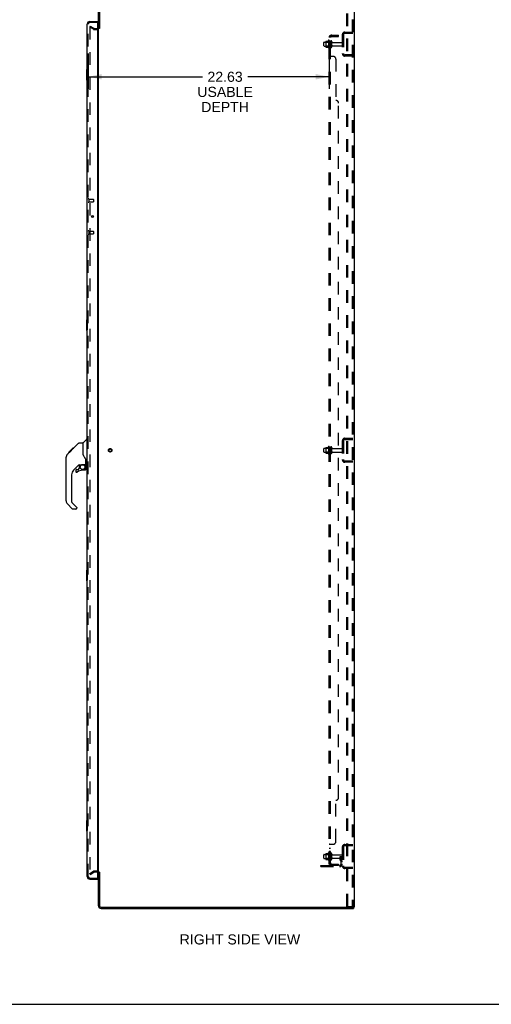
# Model space of a CAD drawing. Header units: inches. Extents: x 0 to 215, y 0 to 139.
# Tile 92 of 96: x 114 to 158, y 0 to 92. Entities that reach past the tile are written whole.
import ezdxf

# ---------------------------------------------------------------- set-up
doc = ezdxf.new("R2010")
doc.units = ezdxf.units.IN
doc.header["$LTSCALE"] = 11.804375
doc.header["$MEASUREMENT"] = 0
doc.linetypes.add('HIDDEN', pattern=[0.2, 0.1, -0.1])
doc.layers.get('0').update_dxf_attribs({"linetype": 'CONTINUOUS'})
for name, color, linetype in [('DEFAULT_2', 8, 'HIDDEN'), ('DIMENSIONS', 7, 'CONTINUOUS'), ('DOOR_ASSEMBLY', 7, 'CONTINUOUS'), ('SUBPANEL', 7, 'CONTINUOUS')]:
    doc.layers.add(name, color=color, linetype=linetype)
doc.styles.get("Standard").update_dxf_attribs({"font": 'arial.ttf'})
doc.dimstyles.new('DIMSTYLE_1', dxfattribs={"dimtxt": 0.946875, "dimasz": 1.2625, "dimexe": 0.09, "dimexo": 0.07, "dimgap": 0.0375, "dimtad": 0, "dimtih": 1, "dimtoh": 1, "dimzin": 4, "dimdsep": 46, "dimtxsty": 'Standard', "dimblk": '_FILLED', "dimblk1": '_FILLED', "dimblk2": '_FILLED', "dimcen": 0.09, "dimadec": 3, "dimazin": 1, "dimtfac": 1, "dimtdec": 3, "dimtofl": 0, "dimtmove": 0, "dimatfit": 3, "dimldrblk": '_FILLED', "dimfxl": 0, "dimtolj": 1, "dimtzin": 4, "dimarcsym": 0})

# ---------------------------------------------------------------- blocks, each defined once
blk = doc.blocks.new('_FILLED')
at = {"color": 0, "linetype": 'ByBlock'}
blk.add_solid([(0, 0), (-1, 0.2), (-1, -0.2)], dxfattribs=at)
blk = doc.blocks.new('*D2')
at = {"layer": 'DIMENSIONS', "color": 2, "linetype": 'Continuous'}
for p, q in [((120.471, 89.242), (120.471, 85.923)), ((143.096, 89.242), (143.096, 85.923)), ((120.471, 87.059), (131.189, 87.059)), ((143.096, 87.059), (135.444, 87.059))]:
    blk.add_line(p, q, dxfattribs=at)
at = {"layer": 'DIMENSIONS', "color": 2, "linetype": 'Continuous', "xscale": 1.2625, "yscale": 1.2625, "zscale": 1.2625, "rotation": 180}
blk.add_blockref('_FILLED', (120.471, 87.059), dxfattribs=at)
at = {"layer": 'DIMENSIONS', "color": 2, "linetype": 'Continuous', "xscale": 1.2625, "yscale": 1.2625, "zscale": 1.2625}
blk.add_blockref('_FILLED', (143.096, 87.059), dxfattribs=at)
at = {"layer": 'DIMENSIONS', "color": 2, "linetype": 'Continuous', "insert": (133.316, 87.533), "char_height": 0.9469, "width": 5.20957, "attachment_point": 2, "line_spacing_factor": 0.9}
blk.add_mtext('22.63\\PUSABLE\\PDEPTH', dxfattribs=at)

msp = doc.modelspace()

# ---------------------------------------------------------------- linework, layer by layer
at = {"color": 3, "linetype": 'Continuous'}
for p, q in [((121.425, 91.605), (121.425, 94.754)), ((121.529, 94.754), (121.529, 91.594)), ((145.425, 94.897), (145.425, 9.105)), ((121.425, 12.449), (121.425, 91.553)), ((121.425, 9.247), (121.425, 12.397)), ((121.529, 12.408), (121.529, 9.247)), ((121.671, 9.105), (145.335, 9.105)), ((121.671, 9.001), (145.373, 9.001)), ((145.425, 9.105), (145.368, 9.105))]:
    msp.add_line(p, q, dxfattribs=at)
at = {"color": 7, "linetype": 'Continuous'}
for p, q in [((121.529, 91.605), (121.425, 91.605)), ((121.529, 12.397), (121.425, 12.397)), ((145.335, 9.105), (145.368, 9.105)), ((145.373, 9.105), (145.373, 9.001)), ((0, 0), (214.625, 0))]:
    msp.add_line(p, q, dxfattribs=at)
at = {"color": 3, "linetype": 'Continuous'}
for centre, radius, start, end in [((121.282, 91.747), 0.142, 296.47035, 360), ((121.282, 12.254), 0.142, 0, 63.52965), ((121.671, 9.247), 0.246, 180, 270), ((121.671, 9.247), 0.142, 180, 270)]:
    msp.add_arc(centre, radius, start, end, dxfattribs=at)
at = {"layer": 'DEFAULT_2', "color": 8, "linetype": 'HIDDEN'}
for p, q in [((144.745, 9.188), (144.745, 94.813)), ((144.849, 9.188), (144.849, 94.813)), ((145.247, 94.783), (145.247, 9.218)), ((145.321, 94.783), (145.321, 9.218)), ((120.664, 91.805), (120.612, 91.715)), ((120.612, 91.735), (120.612, 12.266)), ((120.952, 91.519), (120.612, 91.715)), ((120.664, 91.805), (121.004, 91.609)), ((121.02, 91.605), (121.282, 91.605)), ((121.02, 91.501), (121.282, 91.501)), ((144.321, 91.004), (144.321, 89.247)), ((144.425, 91.004), (144.425, 89.247)), ((144.567, 91.251), (145.321, 91.251)), ((144.567, 91.147), (145.321, 91.147)), ((144.648, 91.251), (144.648, 91.147)), ((142.596, 89.968), (142.596, 90.283)), ((142.626, 90.313), (143.221, 90.313)), ((142.626, 89.938), (143.221, 89.938)), ((142.76, 90.381), (142.76, 89.87)), ((142.78, 90.309), (142.76, 90.329)), ((142.78, 89.942), (142.76, 89.922)), ((142.77, 90.403), (142.998, 90.403)), ((142.77, 89.848), (142.998, 89.848)), ((142.78, 90.309), (142.78, 89.942)), ((143.076, 90.309), (142.78, 90.309)), ((143.076, 89.942), (142.78, 89.942)), ((143.026, 90.482), (143.026, 89.77)), ((143.076, 90.309), (143.096, 90.329)), ((143.076, 90.309), (143.076, 89.942)), ((143.076, 89.942), (143.096, 89.922)), ((143.096, 90.46), (143.096, 89.792)), ((143.221, 89.868), (143.221, 90.383)), ((143.331, 89.868), (143.331, 90.383)), ((143.393, 90.291), (144.291, 90.291)), ((143.393, 89.961), (144.291, 89.961)), ((145.321, 89.105), (144.567, 89.105)), ((145.321, 89.001), (144.567, 89.001)), ((144.648, 89.105), (144.648, 89.001)), ((144.321, 52.879), (144.321, 51.122)), ((144.425, 52.879), (144.425, 51.122)), ((144.567, 53.126), (145.321, 53.126)), ((144.567, 53.022), (145.321, 53.022)), ((144.648, 53.126), (144.648, 53.022)), ((142.596, 51.843), (142.596, 52.158)), ((142.626, 52.188), (143.221, 52.188)), ((142.626, 51.813), (143.221, 51.813)), ((142.76, 52.256), (142.76, 51.745)), ((142.78, 52.184), (142.76, 52.204)), ((142.78, 51.817), (142.76, 51.797)), ((142.77, 52.278), (142.998, 52.278)), ((143.076, 52.184), (142.78, 52.184)), ((142.78, 52.184), (142.78, 51.817)), ((143.076, 51.817), (142.78, 51.817)), ((143.026, 52.357), (143.026, 51.645)), ((143.076, 52.184), (143.096, 52.204)), ((143.076, 52.184), (143.076, 51.817)), ((143.076, 51.817), (143.096, 51.797)), ((143.096, 52.335), (143.096, 51.667)), ((143.221, 51.743), (143.221, 52.258)), ((143.331, 51.743), (143.331, 52.258)), ((143.393, 52.166), (144.291, 52.166)), ((143.393, 51.836), (144.291, 51.836)), ((142.77, 51.723), (142.998, 51.723)), ((145.321, 50.98), (144.567, 50.98)), ((145.321, 50.876), (144.567, 50.876)), ((144.648, 50.98), (144.648, 50.876)), ((144.567, 15.001), (145.321, 15.001)), ((144.567, 14.897), (145.321, 14.897)), ((144.648, 15.001), (144.648, 14.897)), ((142.596, 13.718), (142.596, 14.033)), ((142.626, 14.063), (143.221, 14.063)), ((142.76, 14.131), (142.76, 13.62)), ((142.78, 14.059), (142.76, 14.079)), ((142.77, 14.153), (142.998, 14.153)), ((143.076, 14.059), (142.78, 14.059)), ((142.78, 14.059), (142.78, 13.692)), ((143.026, 14.232), (143.026, 13.52)), ((143.076, 14.059), (143.096, 14.079)), ((143.076, 14.059), (143.076, 13.692)), ((143.096, 14.21), (143.096, 13.542)), ((143.221, 13.618), (143.221, 14.133)), ((143.331, 13.618), (143.331, 14.133)), ((143.393, 14.041), (144.291, 14.041)), ((144.127, 13.876), (144.217, 13.876)), ((144.127, 13.535), (144.127, 13.876)), ((144.217, 13.876), (144.321, 13.876)), ((144.217, 13.175), (144.217, 13.876)), ((144.231, 13.535), (144.231, 13.876)), ((144.321, 13.876), (144.281, 13.876)), ((144.321, 14.754), (144.321, 12.997)), ((144.425, 14.754), (144.425, 12.997)), ((142.321, 13.032), (144.074, 13.032)), ((142.321, 12.928), (142.321, 13.032)), ((142.568, 12.928), (142.568, 13.032)), ((142.626, 13.688), (143.221, 13.688)), ((142.78, 13.692), (142.76, 13.672)), ((142.77, 13.598), (142.998, 13.598)), ((143.076, 13.692), (142.78, 13.692)), ((142.824, 12.928), (142.824, 13.032)), ((143.076, 13.692), (143.096, 13.672)), ((143.393, 13.711), (144.291, 13.711)), ((144.231, 13.701), (144.127, 13.701)), ((144.148, 13.469), (144.197, 13.401)), ((144.232, 13.529), (144.281, 13.462)), ((120.612, 12.286), (120.952, 12.482)), ((120.664, 12.196), (120.612, 12.286)), ((120.664, 12.196), (121.004, 12.392)), ((121.282, 12.501), (121.02, 12.501)), ((121.282, 12.397), (121.02, 12.397)), ((142.321, 12.928), (144.074, 12.928)), ((145.321, 12.855), (144.567, 12.855)), ((145.321, 12.751), (144.567, 12.751)), ((144.648, 12.855), (144.648, 12.751)), ((144.745, 9.188), (145.226, 9.188)), ((145.226, 9.188), (145.299, 9.188))]:
    msp.add_line(p, q, dxfattribs=at)
for points in [[(120.629, 91.755), (120.628, 91.755), (120.626, 91.755), (120.624, 91.754), (120.622, 91.753), (120.62, 91.752), (120.619, 91.751), (120.617, 91.75), (120.616, 91.748), (120.615, 91.746), (120.614, 91.744), (120.613, 91.742), (120.612, 91.74), (120.612, 91.738), (120.612, 91.735)], [(120.637, 91.753), (120.635, 91.754), (120.633, 91.755), (120.631, 91.755), (120.63, 91.755), (120.629, 91.755)], [(120.612, 12.266), (120.612, 12.264), (120.612, 12.262), (120.613, 12.26)], [(120.629, 12.246), (120.628, 12.247), (120.626, 12.247), (120.624, 12.247), (120.622, 12.248), (120.62, 12.249), (120.619, 12.251), (120.617, 12.252), (120.616, 12.254), (120.615, 12.256), (120.614, 12.258), (120.613, 12.26)], [(120.637, 12.249), (120.635, 12.248), (120.633, 12.247), (120.631, 12.247), (120.63, 12.246), (120.629, 12.246)], [(145.247, 9.218), (145.246, 9.21), (145.244, 9.203), (145.241, 9.197), (145.236, 9.192), (145.231, 9.189), (145.226, 9.188)], [(145.321, 9.218), (145.32, 9.21), (145.318, 9.203), (145.314, 9.197), (145.31, 9.192), (145.305, 9.189), (145.299, 9.188)]]:
    msp.add_lwpolyline(points, dxfattribs=at)
for radius in [0.164, 0.124]:
    msp.add_circle((122.529, 52.001), radius, dxfattribs=at)
for centre, radius, start, end in [((121.02, 91.638), 0.137, 240, 270), ((121.02, 91.638), 0.033, 240, 270), ((121.282, 91.747), 0.246, 270, 360), ((121.282, 91.747), 0.142, 270, 296.47035), ((144.567, 91.004), 0.246, 90, 180), ((144.567, 91.004), 0.142, 90, 180), ((142.626, 90.283), 0.03, 90, 180.00001), ((142.626, 89.968), 0.03, 179.99999, 270), ((142.77, 90.393), 0.01, 90, 174.80617), ((142.901, 90.381), 0.141, 174.79195, 180), ((142.901, 89.87), 0.141, 180, 185.20805), ((142.77, 89.858), 0.01, 185.19383, 270), ((142.979, 90.413), 0.01, 270, 336.03207), ((142.979, 89.838), 0.01, 23.96793, 90), ((143.626, 90.126), 0.698, 149.33687, 156.03207), ((143.626, 90.126), 0.698, 203.96793, 210.66313), ((143.057, 90.46), 0.0384, 0, 145.55034), ((143.057, 89.792), 0.0384, 214.44966, 360), ((143.276, 90.383), 0.055, 360, 180), ((143.276, 89.868), 0.055, 180, 0), ((143.393, 90.353), 0.0625, 180, 270), ((143.393, 89.898), 0.0625, 90, 180), ((144.291, 90.261), 0.03, 360, 90), ((144.291, 89.991), 0.03, 270, 0), ((144.567, 89.247), 0.246, 180, 270), ((144.567, 89.247), 0.142, 180, 270), ((144.567, 52.879), 0.246, 90, 180), ((144.567, 52.879), 0.142, 90, 180), ((142.626, 52.158), 0.03, 90, 180.00001), ((142.626, 51.843), 0.03, 179.99999, 270), ((142.77, 52.268), 0.01, 90, 174.80617), ((142.901, 52.256), 0.141, 174.79195, 180), ((142.979, 52.288), 0.01, 270, 336.03207), ((143.626, 52.001), 0.698, 149.33687, 156.03207), ((143.057, 52.335), 0.0384, 0, 145.55034), ((143.276, 52.258), 0.055, 360, 180), ((143.393, 52.228), 0.0625, 180, 270), ((143.393, 51.773), 0.0625, 90, 180), ((144.291, 52.136), 0.03, 360, 90), ((144.291, 51.866), 0.03, 270, 0), ((142.901, 51.745), 0.141, 180, 185.20805), ((142.77, 51.733), 0.01, 185.19383, 270), ((142.979, 51.713), 0.01, 23.96793, 90), ((143.626, 52.001), 0.698, 203.96793, 210.66313), ((143.057, 51.667), 0.0384, 214.44966, 360), ((143.276, 51.743), 0.055, 180, 0), ((144.567, 51.122), 0.246, 180, 270), ((144.567, 51.122), 0.142, 180, 270), ((144.567, 14.754), 0.246, 90, 180), ((144.567, 14.754), 0.142, 90, 180), ((142.626, 14.033), 0.03, 90, 180.00001), ((142.77, 14.143), 0.01, 90, 174.80617), ((142.901, 14.131), 0.141, 174.79195, 180), ((142.979, 14.163), 0.01, 270, 336.03207), ((143.626, 13.876), 0.698, 149.33687, 156.03207), ((143.057, 14.21), 0.0384, 0, 145.55034), ((143.276, 14.133), 0.055, 360, 180), ((143.393, 14.103), 0.0625, 180, 270), ((144.291, 14.011), 0.03, 360, 90), ((142.626, 13.718), 0.03, 179.99999, 270), ((142.901, 13.62), 0.141, 180, 185.20805), ((142.77, 13.608), 0.01, 185.19383, 270), ((142.979, 13.588), 0.01, 23.96793, 90), ((143.626, 13.876), 0.698, 203.96793, 210.66313), ((143.057, 13.542), 0.0384, 214.44966, 360), ((143.276, 13.618), 0.055, 180, 0), ((143.393, 13.648), 0.0625, 90, 180), ((144.074, 13.175), 0.246, 270, 360), ((144.074, 13.175), 0.142, 270, 360), ((144.241, 13.535), 0.114, 180, 215.75389), ((144.113, 13.34), 0.104, 0, 35.75389), ((144.241, 13.535), 0.01, 180, 215.75389), ((144.113, 13.34), 0.208, 0, 35.75389), ((144.291, 13.741), 0.03, 270, 0), ((144.567, 12.997), 0.246, 180, 270), ((144.567, 12.997), 0.142, 180, 270), ((121.02, 12.364), 0.137, 90, 120), ((121.02, 12.364), 0.033, 90, 120), ((121.282, 12.254), 0.246, 0, 90), ((121.282, 12.254), 0.142, 63.52965, 90)]:
    msp.add_arc(centre, radius, start, end, dxfattribs=at)
at = {"layer": 'DOOR_ASSEMBLY', "color": 3, "linetype": 'Continuous'}
for p, q in [((120.367, 11.997), (120.367, 92.004)), ((120.613, 92.251), (121.346, 92.251)), ((121.346, 92.127), (121.346, 11.875)), ((120.613, 11.751), (121.346, 11.751))]:
    msp.add_line(p, q, dxfattribs=at)
at = {"layer": 'DOOR_ASSEMBLY', "color": 8, "linetype": 'HIDDEN'}
for p, q in [((120.471, 11.997), (120.471, 92.004)), ((121.326, 92.147), (120.613, 92.147)), ((120.514, 75.58), (120.514, 75.296)), ((120.514, 75.562), (120.961, 75.562)), ((120.514, 75.314), (120.961, 75.314)), ((120.971, 75.552), (120.971, 75.324)), ((120.514, 72.58), (120.514, 72.296)), ((120.514, 72.562), (120.961, 72.562)), ((120.514, 72.314), (120.961, 72.314)), ((120.971, 72.552), (120.971, 72.324)), ((120.613, 11.855), (121.326, 11.855))]:
    msp.add_line(p, q, dxfattribs=at)
at = {"layer": 'DOOR_ASSEMBLY', "color": 7, "linetype": 'Continuous'}
for p, q in [((121.346, 92.147), (121.326, 92.147)), ((121.346, 92.147), (121.346, 92.251)), ((120.307, 87.736), (120.307, 86.766)), ((120.367, 87.751), (120.322, 87.751)), ((120.353, 87.651), (120.353, 86.851)), ((120.322, 86.751), (120.367, 86.751)), ((120.791, 73.993), (120.791, 73.883)), ((120.307, 64.236), (120.307, 63.266)), ((120.367, 64.251), (120.322, 64.251)), ((120.353, 64.151), (120.353, 63.351)), ((120.322, 63.251), (120.367, 63.251)), ((119.612, 52.69), (119.973, 52.69)), ((119.973, 52.69), (119.973, 51.585)), ((119.979, 52.696), (120.276, 52.993)), ((120.367, 53.005), (120.304, 53.005)), ((118.513, 51.623), (118.791, 51.901)), ((118.619, 51.797), (118.622, 51.8)), ((118.619, 51.797), (118.686, 51.797)), ((118.622, 51.8), (118.689, 51.8)), ((118.623, 51.801), (119.033, 52.21)), ((118.623, 51.801), (118.69, 51.801)), ((118.771, 51.882), (118.704, 51.882)), ((118.791, 51.902), (118.924, 52.035)), ((118.791, 51.968), (118.858, 51.968)), ((118.818, 51.928), (118.791, 51.902)), ((118.94, 52.05), (118.873, 52.05)), ((118.932, 52.043), (118.896, 52.006)), ((118.932, 52.043), (119.556, 52.667)), ((118.949, 52.127), (119.016, 52.127)), ((119.033, 52.21), (119.035, 52.212)), ((119.033, 52.211), (119.1, 52.211)), ((119.1, 52.21), (119.033, 52.21)), ((119.035, 52.212), (119.102, 52.212)), ((118.398, 47.243), (118.398, 51.346)), ((119.992, 51.594), (119.973, 51.648)), ((120.021, 51.529), (119.992, 51.594)), ((120.248, 50.662), (120.248, 51.069)), ((119.584, 50.628), (119.083, 50.127)), ((119.304, 50.129), (119.304, 50.01)), ((119.382, 50.208), (119.535, 50.208)), ((119.543, 50.211), (119.615, 50.283)), ((119.619, 50.618), (119.619, 50.291)), ((119.661, 50.623), (119.748, 50.623)), ((119.933, 50.664), (120.229, 50.664)), ((120.17, 50.129), (119.933, 50.129)), ((120.111, 50.664), (120.191, 50.584)), ((120.183, 50.577), (120.177, 50.571)), ((120.229, 50.445), (120.248, 50.445)), ((120.248, 50.208), (120.248, 50.445)), ((120.288, 50.623), (120.367, 50.623)), ((118.91, 49.709), (118.91, 47.157)), ((118.966, 46.512), (118.513, 46.964)), ((118.933, 47.101), (119.368, 46.666)), ((119.304, 46.489), (119.021, 46.489)), ((119.382, 46.633), (119.382, 46.568)), ((120.307, 40.736), (120.307, 39.766)), ((120.367, 40.751), (120.322, 40.751)), ((120.322, 39.751), (120.367, 39.751)), ((120.353, 40.651), (120.353, 39.851)), ((120.307, 17.236), (120.307, 16.266)), ((120.367, 17.251), (120.322, 17.251)), ((120.353, 17.151), (120.353, 16.351)), ((120.322, 16.251), (120.367, 16.251)), ((121.326, 11.855), (121.346, 11.855)), ((121.346, 11.855), (121.346, 11.751))]:
    msp.add_line(p, q, dxfattribs=at)
for points in [[(120.352, 87.687), (120.352, 87.681), (120.352, 87.675), (120.353, 87.669), (120.353, 87.663), (120.353, 87.657), (120.353, 87.651)], [(120.353, 86.851), (120.353, 86.845), (120.353, 86.838), (120.353, 86.832), (120.352, 86.826), (120.352, 86.82), (120.352, 86.815)], [(120.352, 64.187), (120.352, 64.181), (120.352, 64.175), (120.353, 64.169), (120.353, 64.163), (120.353, 64.157), (120.353, 64.151)], [(120.353, 63.351), (120.353, 63.345), (120.353, 63.338), (120.353, 63.332), (120.352, 63.326), (120.352, 63.32), (120.352, 63.315)], [(119.556, 52.667), (119.564, 52.673), (119.572, 52.679), (119.582, 52.684), (119.591, 52.687), (119.601, 52.689), (119.612, 52.69)], [(118.896, 52.006), (118.874, 51.985), (118.853, 51.963), (118.818, 51.928)], [(118.513, 51.623), (118.493, 51.602), (118.468, 51.569), (118.446, 51.534), (118.428, 51.497), (118.414, 51.458), (118.405, 51.417), (118.399, 51.376), (118.398, 51.346)], [(120.195, 51.24), (120.145, 51.313), (120.096, 51.39), (120.055, 51.462), (120.021, 51.529)], [(120.248, 51.069), (120.248, 51.093), (120.243, 51.127), (120.234, 51.161), (120.222, 51.193), (120.207, 51.222), (120.195, 51.24)], [(119.748, 50.623), (119.75, 50.623), (119.758, 50.624), (119.766, 50.626), (119.776, 50.629), (119.788, 50.633), (119.801, 50.638), (119.816, 50.643), (119.832, 50.648), (119.85, 50.653), (119.868, 50.657), (119.887, 50.661), (119.906, 50.663), (119.925, 50.664), (119.933, 50.664)], [(120.228, 50.445), (120.228, 50.459), (120.226, 50.473), (120.224, 50.487), (120.22, 50.5), (120.215, 50.513), (120.209, 50.526), (120.202, 50.538), (120.195, 50.549), (120.186, 50.56), (120.177, 50.571)], [(120.191, 50.584), (120.191, 50.584), (120.19, 50.584), (120.189, 50.583), (120.188, 50.582), (120.187, 50.581), (120.183, 50.577)], [(120.352, 40.687), (120.352, 40.681), (120.352, 40.675), (120.353, 40.669), (120.353, 40.663), (120.353, 40.657), (120.353, 40.651)], [(120.353, 39.851), (120.353, 39.845), (120.353, 39.838), (120.353, 39.832), (120.352, 39.826), (120.352, 39.82), (120.352, 39.815)], [(120.352, 17.187), (120.352, 17.181), (120.352, 17.175), (120.353, 17.169), (120.353, 17.163), (120.353, 17.157), (120.353, 17.151)], [(120.353, 16.351), (120.353, 16.345), (120.353, 16.338), (120.353, 16.332), (120.352, 16.326), (120.352, 16.32), (120.352, 16.315)]]:
    msp.add_lwpolyline(points, dxfattribs=at)
at = {"layer": 'DOOR_ASSEMBLY', "color": 3, "linetype": 'Continuous'}
msp.add_circle((120.867, 73.938), 0.0938, dxfattribs=at)
at = {"layer": 'DOOR_ASSEMBLY', "color": 7, "linetype": 'Continuous'}
msp.add_circle((119.933, 50.424), 0.217, dxfattribs=at)
at = {"layer": 'DOOR_ASSEMBLY', "color": 3, "linetype": 'Continuous'}
for centre, radius, start, end in [((120.613, 92.004), 0.246, 90, 180), ((121.326, 92.127), 0.02, 0, 90), ((120.613, 11.997), 0.246, 180, 270), ((121.326, 11.875), 0.02, 270, 360)]:
    msp.add_arc(centre, radius, start, end, dxfattribs=at)
at = {"layer": 'DOOR_ASSEMBLY', "color": 8, "linetype": 'HIDDEN'}
for centre, radius, start, end in [((120.613, 92.004), 0.142, 90, 180), ((120.492, 75.58), 0.0215, 0, 180), ((120.492, 75.296), 0.0215, 180, 360), ((120.961, 75.552), 0.01, 0, 90), ((120.961, 75.324), 0.01, 270, 360), ((120.492, 72.58), 0.0215, 0, 180), ((120.492, 72.296), 0.0215, 180, 360), ((120.961, 72.552), 0.01, 0, 90), ((120.961, 72.324), 0.01, 270, 360), ((120.613, 11.997), 0.142, 180, 270)]:
    msp.add_arc(centre, radius, start, end, dxfattribs=at)
at = {"layer": 'DOOR_ASSEMBLY', "color": 7, "linetype": 'Continuous'}
for centre, radius, start, end in [((120.531, 91.861), 0.26, 87.39532, 90), ((120.322, 87.736), 0.015, 90, 180), ((120.352, 87.736), 0.015, 0, 90), ((120.322, 86.766), 0.015, 180, 270), ((120.352, 86.766), 0.015, 270, 360), ((120.322, 64.236), 0.015, 90, 180), ((120.352, 64.236), 0.015, 0, 90), ((120.322, 63.266), 0.015, 180, 270), ((120.352, 63.266), 0.015, 270, 360), ((119.993, 52.682), 0.0197, 135, 180), ((120.304, 52.965), 0.0394, 90, 135), ((118.831, 51.329), 0.433, 137.27268, 137.76144), ((119.5, 49.709), 0.591, 135, 180), ((119.382, 50.129), 0.0787, 90, 180), ((119.382, 50.01), 0.0787, 180, 309.5212), ((119.933, 49.342), 0.787, 90, 129.5212), ((119.661, 50.426), 0.197, 90, 135), ((119.535, 50.219), 0.0118, 270, 315), ((119.607, 50.291), 0.0118, 315, 360), ((120.17, 50.208), 0.0787, 270, 360), ((120.052, 50.445), 0.197, 0, 45), ((120.229, 50.684), 0.0197, 270, 360), ((120.288, 50.662), 0.0394, 180, 270), ((118.792, 47.243), 0.394, 180, 225), ((118.989, 47.157), 0.0787, 180, 225), ((119.021, 46.568), 0.0787, 225, 270), ((119.304, 46.568), 0.0787, 270, 360), ((119.335, 46.633), 0.0472, 0, 45), ((120.322, 40.736), 0.015, 90, 180), ((120.352, 40.736), 0.015, 0, 90), ((120.322, 39.766), 0.015, 180, 270), ((120.352, 39.766), 0.015, 270, 360), ((120.322, 17.236), 0.015, 90, 180), ((120.352, 17.236), 0.015, 0, 90), ((120.322, 16.266), 0.015, 180, 270), ((120.352, 16.266), 0.015, 270, 360), ((120.531, 12.141), 0.26, 270, 272.58661)]:
    msp.add_arc(centre, radius, start, end, dxfattribs=at)
at = {"layer": 'SUBPANEL', "color": 8, "linetype": 'HIDDEN'}
for p, q in [((143.096, 13.157), (143.096, 90.845)), ((143.221, 90.845), (143.096, 90.845)), ((143.149, 90.883), (143.246, 90.804)), ((143.221, 90.824), (143.22, 90.825)), ((143.221, 13.157), (143.221, 90.845)), ((143.225, 90.822), (143.225, 90.822)), ((143.333, 90.97), (143.971, 90.97)), ((143.333, 90.845), (143.971, 90.845)), ((143.721, 90.845), (143.721, 90.97)), ((143.971, 90.845), (143.971, 90.97)), ((143.221, 90.376), (143.096, 90.376)), ((143.221, 89.876), (143.096, 89.876)), ((143.221, 89.648), (143.096, 89.648)), ((143.221, 89.367), (143.096, 89.367)), ((143.096, 89.004), (143.096, 89.005)), ((143.221, 89.005), (143.096, 89.005)), ((143.471, 88.97), (143.149, 88.97)), ((143.721, 88.72), (143.721, 84.845)), ((143.971, 19.407), (143.971, 84.595)), ((143.221, 52.251), (143.096, 52.251)), ((143.221, 51.751), (143.096, 51.751)), ((143.721, 15.282), (143.721, 19.157)), ((143.221, 14.997), (143.096, 14.997)), ((143.149, 15.032), (143.471, 15.032)), ((143.221, 14.635), (143.096, 14.635)), ((143.221, 14.354), (143.096, 14.354)), ((143.221, 14.126), (143.096, 14.126)), ((143.221, 13.626), (143.096, 13.626)), ((143.221, 13.157), (143.096, 13.157)), ((143.149, 13.119), (143.246, 13.198)), ((143.333, 13.157), (143.971, 13.157)), ((143.971, 13.032), (143.333, 13.032)), ((143.721, 13.157), (143.721, 13.032)), ((143.971, 13.157), (143.971, 13.032))]:
    msp.add_line(p, q, dxfattribs=at)
for points in [[(143.118, 90.865), (143.115, 90.863), (143.112, 90.862), (143.109, 90.86), (143.106, 90.859), (143.103, 90.857), (143.101, 90.855), (143.099, 90.853), (143.098, 90.851), (143.097, 90.849), (143.096, 90.848), (143.096, 90.846), (143.096, 90.845)], [(143.149, 90.883), (143.147, 90.881), (143.145, 90.879), (143.142, 90.877), (143.139, 90.875), (143.136, 90.873), (143.132, 90.871), (143.129, 90.87), (143.125, 90.868), (143.118, 90.865)], [(143.164, 90.845), (143.163, 90.845), (143.163, 90.845), (143.162, 90.845), (143.162, 90.845), (143.161, 90.845), (143.161, 90.845), (143.161, 90.845)], [(143.161, 90.845), (143.161, 90.845), (143.161, 90.845), (143.161, 90.845), (143.161, 90.845), (143.162, 90.845), (143.162, 90.845), (143.163, 90.844), (143.163, 90.844), (143.164, 90.844), (143.165, 90.844), (143.165, 90.844), (143.166, 90.844), (143.167, 90.844), (143.167, 90.844), (143.168, 90.844), (143.169, 90.843), (143.169, 90.843), (143.17, 90.843), (143.171, 90.843), (143.172, 90.843), (143.172, 90.843), (143.173, 90.842), (143.174, 90.842), (143.175, 90.842), (143.176, 90.842), (143.176, 90.842), (143.177, 90.841), (143.178, 90.841), (143.179, 90.841), (143.18, 90.841), (143.181, 90.84), (143.181, 90.84), (143.182, 90.84), (143.183, 90.84), (143.184, 90.839), (143.185, 90.839), (143.186, 90.839), (143.187, 90.839), (143.188, 90.838), (143.189, 90.838), (143.189, 90.838), (143.19, 90.837), (143.191, 90.837), (143.192, 90.837), (143.193, 90.836), (143.194, 90.836), (143.195, 90.836), (143.196, 90.835), (143.197, 90.835), (143.198, 90.834), (143.199, 90.834), (143.2, 90.834), (143.201, 90.833), (143.202, 90.833), (143.203, 90.832), (143.204, 90.832), (143.205, 90.831), (143.206, 90.831), (143.207, 90.831), (143.208, 90.83), (143.209, 90.83), (143.21, 90.829), (143.211, 90.829), (143.212, 90.829), (143.212, 90.828), (143.213, 90.828), (143.214, 90.828), (143.215, 90.827), (143.216, 90.827), (143.216, 90.826), (143.217, 90.826), (143.218, 90.826), (143.218, 90.825), (143.219, 90.825), (143.22, 90.824), (143.22, 90.824), (143.221, 90.824), (143.222, 90.823), (143.222, 90.823), (143.223, 90.823), (143.223, 90.822), (143.224, 90.822), (143.224, 90.822), (143.224, 90.822), (143.225, 90.822)], [(143.235, 90.821), (143.233, 90.823), (143.231, 90.825), (143.229, 90.828), (143.227, 90.83), (143.226, 90.832), (143.224, 90.835), (143.223, 90.837), (143.222, 90.839), (143.221, 90.841), (143.221, 90.843), (143.221, 90.845)], [(143.225, 90.822), (143.224, 90.822), (143.224, 90.822), (143.224, 90.822), (143.224, 90.822), (143.223, 90.822), (143.223, 90.823), (143.223, 90.823), (143.222, 90.823), (143.222, 90.824), (143.221, 90.824)], [(143.246, 90.804), (143.246, 90.804), (143.247, 90.805), (143.247, 90.806), (143.246, 90.807), (143.246, 90.808), (143.245, 90.809), (143.244, 90.811), (143.243, 90.812), (143.242, 90.814), (143.24, 90.815), (143.239, 90.817), (143.235, 90.821)], [(143.109, 88.99), (143.106, 88.991), (143.103, 88.993), (143.101, 88.995), (143.099, 88.997), (143.098, 88.999), (143.097, 89), (143.096, 89.002), (143.096, 89.004), (143.096, 89.005)], [(143.115, 88.987), (143.112, 88.988), (143.109, 88.99), (143.106, 88.991), (143.103, 88.993), (143.101, 88.995), (143.099, 88.997), (143.098, 88.999)], [(143.129, 88.981), (143.122, 88.984), (143.118, 88.985), (143.115, 88.987)], [(143.149, 88.97), (143.147, 88.971), (143.145, 88.973), (143.142, 88.974), (143.139, 88.976), (143.136, 88.977), (143.132, 88.979), (143.129, 88.981)], [(143.149, 88.97), (143.147, 88.971), (143.145, 88.973), (143.142, 88.974), (143.139, 88.976)], [(143.221, 89.002), (143.221, 89.004), (143.221, 89.005)], [(143.227, 88.995), (143.226, 88.996), (143.224, 88.998), (143.223, 88.999), (143.222, 89.001), (143.221, 89.002), (143.221, 89.004), (143.221, 89.005)], [(143.231, 88.992), (143.229, 88.993), (143.227, 88.995), (143.226, 88.996), (143.224, 88.998), (143.223, 88.999), (143.222, 89.001)], [(143.246, 88.976), (143.246, 88.978), (143.245, 88.979), (143.244, 88.981), (143.243, 88.983), (143.242, 88.984), (143.24, 88.985), (143.239, 88.987), (143.237, 88.988), (143.235, 88.989), (143.231, 88.992)], [(143.246, 88.97), (143.246, 88.971), (143.247, 88.973), (143.247, 88.975), (143.246, 88.976), (143.246, 88.978), (143.245, 88.979), (143.244, 88.981), (143.243, 88.983), (143.242, 88.984), (143.24, 88.985), (143.239, 88.987), (143.237, 88.988)], [(143.246, 88.97), (143.246, 88.971), (143.247, 88.973), (143.247, 88.975)], [(143.115, 15.015), (143.112, 15.014), (143.109, 15.012), (143.106, 15.01), (143.103, 15.009), (143.101, 15.007), (143.099, 15.005), (143.098, 15.003), (143.097, 15.001), (143.096, 15), (143.096, 14.998), (143.096, 14.997)], [(143.101, 15.007), (143.099, 15.005), (143.098, 15.003), (143.097, 15.001), (143.096, 15), (143.096, 14.998)], [(143.109, 15.012), (143.106, 15.01), (143.103, 15.009)], [(143.122, 15.018), (143.118, 15.017), (143.115, 15.015)], [(143.149, 15.032), (143.147, 15.03), (143.145, 15.029), (143.142, 15.027), (143.139, 15.026), (143.136, 15.024), (143.132, 15.023), (143.129, 15.021), (143.122, 15.018)], [(143.149, 15.032), (143.147, 15.03), (143.145, 15.029), (143.142, 15.027), (143.139, 15.026)], [(143.235, 15.012), (143.231, 15.01), (143.229, 15.008), (143.227, 15.007), (143.226, 15.005), (143.224, 15.004), (143.223, 15.003), (143.222, 15.001), (143.221, 15), (143.221, 14.998), (143.221, 14.997)], [(143.227, 15.007), (143.226, 15.005), (143.224, 15.004), (143.223, 15.003), (143.222, 15.001), (143.221, 15), (143.221, 14.998), (143.221, 14.997)], [(143.246, 15.032), (143.246, 15.03), (143.247, 15.029), (143.247, 15.027), (143.246, 15.025), (143.246, 15.024), (143.245, 15.022), (143.244, 15.021), (143.243, 15.019), (143.242, 15.018), (143.24, 15.016), (143.239, 15.015), (143.237, 15.014), (143.235, 15.012)], [(143.24, 15.016), (143.239, 15.015), (143.237, 15.014)], [(143.244, 15.021), (143.243, 15.019), (143.242, 15.018)], [(143.246, 15.032), (143.246, 15.03), (143.247, 15.029), (143.247, 15.027), (143.246, 15.025), (143.246, 15.024)], [(143.125, 13.134), (143.118, 13.137), (143.115, 13.138), (143.112, 13.14), (143.109, 13.141), (143.106, 13.143), (143.103, 13.145), (143.101, 13.147), (143.099, 13.149), (143.098, 13.15), (143.097, 13.152), (143.096, 13.154), (143.096, 13.156), (143.096, 13.157)], [(143.149, 13.119), (143.147, 13.121), (143.145, 13.123), (143.142, 13.125), (143.139, 13.127), (143.136, 13.129), (143.132, 13.13), (143.129, 13.132), (143.125, 13.134)], [(143.225, 13.18), (143.225, 13.18), (143.224, 13.18), (143.224, 13.18), (143.224, 13.18), (143.223, 13.179), (143.223, 13.179), (143.222, 13.179), (143.222, 13.178), (143.221, 13.178), (143.221, 13.178), (143.22, 13.177), (143.219, 13.177), (143.219, 13.177), (143.218, 13.176), (143.217, 13.176), (143.217, 13.176), (143.216, 13.175), (143.215, 13.175), (143.215, 13.175), (143.214, 13.174), (143.213, 13.174), (143.212, 13.173), (143.212, 13.173), (143.211, 13.173), (143.21, 13.172), (143.209, 13.172), (143.209, 13.172), (143.208, 13.171), (143.207, 13.171), (143.206, 13.17), (143.205, 13.17), (143.204, 13.17), (143.203, 13.169), (143.203, 13.169), (143.202, 13.169), (143.201, 13.168), (143.2, 13.168), (143.199, 13.167), (143.198, 13.167), (143.197, 13.167), (143.196, 13.166), (143.195, 13.166), (143.194, 13.166), (143.193, 13.165), (143.192, 13.165), (143.191, 13.164), (143.189, 13.164), (143.188, 13.164), (143.187, 13.163), (143.186, 13.163), (143.185, 13.163), (143.184, 13.162), (143.183, 13.162), (143.182, 13.162), (143.18, 13.161), (143.179, 13.161), (143.178, 13.161), (143.177, 13.16), (143.176, 13.16), (143.175, 13.16), (143.174, 13.16), (143.173, 13.159), (143.172, 13.159), (143.171, 13.159), (143.17, 13.159), (143.169, 13.158), (143.168, 13.158), (143.167, 13.158), (143.166, 13.158), (143.165, 13.158), (143.164, 13.158), (143.164, 13.157), (143.163, 13.157), (143.162, 13.157), (143.162, 13.157), (143.161, 13.157), (143.161, 13.157)], [(143.161, 13.157), (143.161, 13.157), (143.161, 13.157), (143.161, 13.157), (143.161, 13.157), (143.161, 13.157), (143.161, 13.157), (143.162, 13.157), (143.162, 13.157), (143.163, 13.157), (143.164, 13.157)], [(143.239, 13.185), (143.235, 13.181), (143.233, 13.179), (143.231, 13.176), (143.229, 13.174), (143.227, 13.172), (143.226, 13.169), (143.224, 13.167), (143.223, 13.165), (143.222, 13.163), (143.221, 13.161), (143.221, 13.159), (143.221, 13.157)], [(143.221, 13.177), (143.221, 13.178), (143.222, 13.178), (143.222, 13.178), (143.223, 13.179), (143.223, 13.179), (143.224, 13.179), (143.224, 13.18), (143.224, 13.18), (143.224, 13.18), (143.225, 13.18), (143.225, 13.18)], [(143.246, 13.198), (143.246, 13.197), (143.247, 13.197), (143.247, 13.196), (143.246, 13.195), (143.246, 13.194), (143.245, 13.192), (143.244, 13.191), (143.243, 13.19), (143.242, 13.188), (143.24, 13.186), (143.239, 13.185)]]:
    msp.add_lwpolyline(points, dxfattribs=at)
for centre, radius, start, end in [((143.333, 90.733), 0.237, 90, 180), ((143.333, 90.733), 0.112, 90, 180), ((143.471, 88.72), 0.25, 0, 90), ((143.721, 84.595), 0.25, 0, 90), ((143.721, 19.407), 0.25, 270, 360), ((143.471, 15.282), 0.25, 270, 360), ((143.333, 13.269), 0.237, 180, 270), ((143.333, 13.269), 0.112, 180, 270)]:
    msp.add_arc(centre, radius, start, end, dxfattribs=at)

# ---------------------------------------------------------------- texts
at = {"layer": 'DIMENSIONS', "color": 2, "linetype": 'Continuous', "insert": (134.711, 6.565), "char_height": 0.94688, "width": 11.2921, "attachment_point": 2, "line_spacing_factor": 0.9}
msp.add_mtext('RIGHT SIDE VIEW', dxfattribs=at)

# ---------------------------------------------------------------- dimensions: what is measured, and where the dimension line sits
at = {"layer": 'DIMENSIONS', "color": 2, "linetype": 'Continuous'}
dim = msp.add_linear_dim(base=(143.095540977, 87.059094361), p1=(120.470540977, 89.312091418), p2=(143.095540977, 89.312091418), text='<>\\PUSABLE\\PDEPTH', dimstyle='DIMSTYLE_1', dxfattribs=at)
dim.commit()
dim.dimension.update_dxf_attribs({"geometry": '*D2', "text_midpoint": (133.316480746, 85.638781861), "dimtype": 160})

doc.saveas('drawing.dxf')
